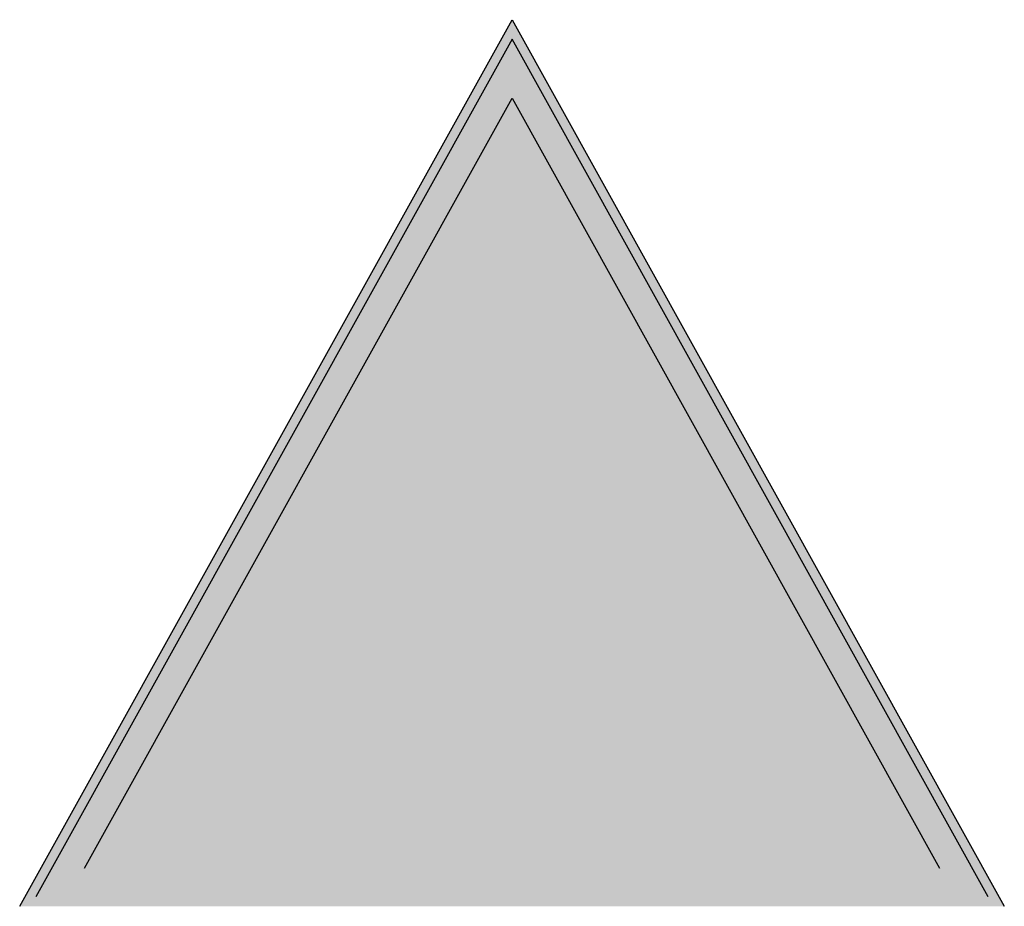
# Model space of a CAD drawing. Extents: x 0 to 10, y 0 to 9.
import ezdxf

# ---------------------------------------------------------------- set-up
doc = ezdxf.new("R2010")
doc.units = 0
doc.header["$MEASUREMENT"] = 0
doc.layers.add('FP_1_2', color=50, linetype='Continuous')
doc.layers.add('FP_1_7', color=18, linetype='Continuous')

msp = doc.modelspace()

# ---------------------------------------------------------------- linework, layer by layer
at = {"layer": 'FP_1_2'}
for points in [[(0.657, 0.387), (5, 8.203), (0.164, 0.097), (5, 8.801)], [(9.836, 0.097), (5, 8.801), (9.343, 0.387), (5, 8.203)], [(3.002, 3.094), (4.936, 6.962), (2.526, 3.154), (5, 7.606)], [(5.221, 6.962), (5, 7.606), (4.936, 6.962), (5, 7.606)], [(7.372, 3.336), (5, 7.606), (6.236, 4.606), (5.221, 6.962)], [(6.236, 4.606), (5.221, 6.962), (3.576, 3.639), (5.221, 6.962)], [(4.948, 1.445), (7.372, 3.336), (4.65, 1.577), (6.236, 4.606)], [(4.387, 1.694), (5.662, 4.061), (3.986, 1.873), (3.002, 3.094)], [(8.849, 0.677), (4.137, 0.918), (7.372, 3.336), (4.948, 1.445)], [(1.151, 0.677), (3.986, 1.873), (2.526, 3.154), (3.002, 3.094)], [(8.849, 0.677), (1.151, 0.677), (4.137, 0.918), (3.986, 1.873)], [(9.343, 0.387), (0.657, 0.387), (9.836, 0.097), (0.164, 0.097)]]:
    msp.add_solid(points, dxfattribs=at)
at = {"layer": 'FP_1_7'}
for p, q in [((0, 0), (5, 9)), ((5, 9), (10, 0)), ((5, 8.801), (0.164, 0.097)), ((9.836, 0.097), (5, 8.801)), ((0.657, 0.387), (5, 8.203)), ((5, 8.203), (9.343, 0.387))]:
    msp.add_line(p, q, dxfattribs=at)
for points in [[(0.164, 0.097), (5, 8.801), (0, 0), (5, 9)], [(10, 0), (5, 9), (9.836, 0.097), (5, 8.801)], [(1.151, 0.677), (5, 7.606), (0.657, 0.387), (5, 8.203)], [(9.343, 0.387), (5, 8.203), (8.849, 0.677), (5, 7.606)], [(5.221, 6.962), (3.576, 3.639), (4.936, 6.962), (3.002, 3.094)], [(6.236, 4.606), (3.576, 3.639), (5.662, 4.061), (3.002, 3.094)], [(6.236, 4.606), (4.65, 1.577), (5.662, 4.061), (4.387, 1.694)], [(4.948, 1.445), (4.137, 0.918), (3.986, 1.873), (4.137, 0.918)], [(9.343, 0.387), (0.657, 0.387), (8.849, 0.677), (1.151, 0.677)], [(10, 0), (0, 0), (9.836, 0.097), (0.164, 0.097)]]:
    msp.add_solid(points, dxfattribs=at)

doc.saveas('drawing.dxf')
